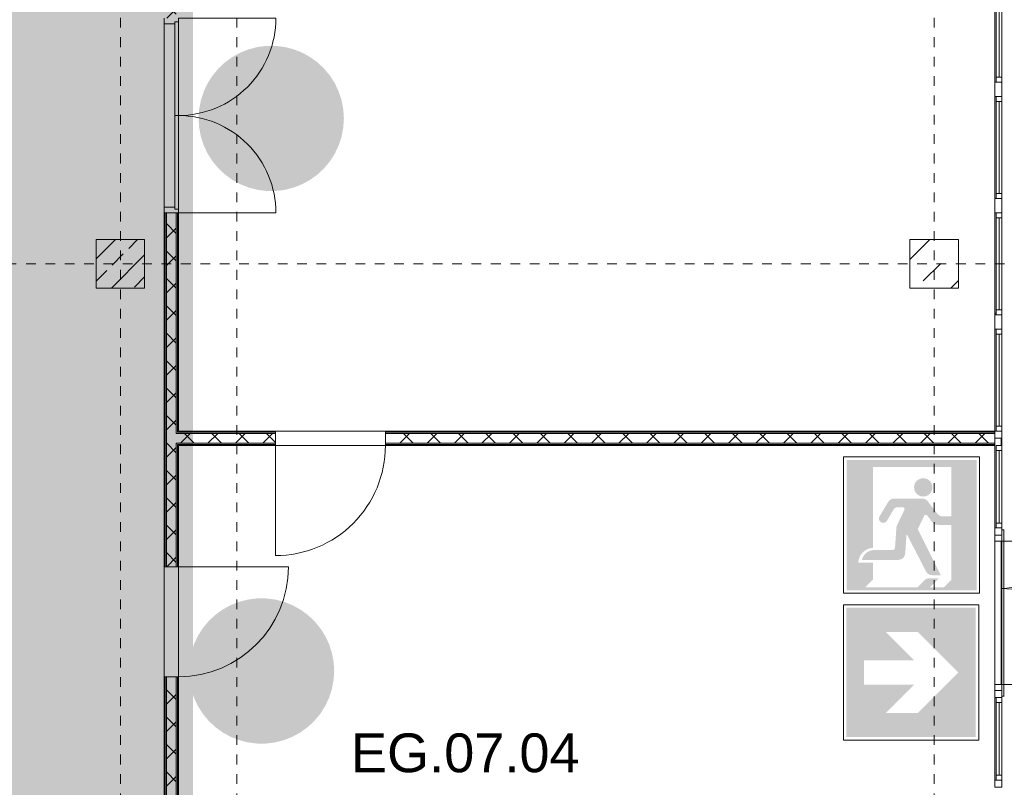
# Model space of a CAD drawing. Header units: metres. Extents: x -54 to 119, y -77 to 33.
# Tile 125 of 136: x 73 to 83, y -21 to -13. Entities that reach past the tile are written whole.
import ezdxf

# ---------------------------------------------------------------- set-up
doc = ezdxf.new("R2010")
doc.units = ezdxf.units.M
doc.linetypes.add('Rasterlinie', pattern=[0.019, 0.01, -0.003, 0.003, -0.003])
doc.linetypes.add('Über Schnittebene 1', pattern=[0.001, 0, -0.001])
for name, color, linetype, lineweight in [('A_Allgemeine Beschriftungen', 7, 'Continuous', 9), ('A_Detailelemente', 7, 'Continuous', 9), ('A_Fassadenelemente', 7, 'Continuous', 9), ('A_Fassadenpfosten', 7, 'Continuous', 9), ('A_Fenster', 7, 'Continuous', 9), ('A_Geschossdecken', 7, 'Continuous', 9), ('A_Importierte Elemente in Familien', 7, 'Continuous', 9), ('A_Raster', 7, 'Continuous', 9), ('A_Räume_Beschriftung', 7, 'Continuous', 9), ('A_Tragwerksstützen', 7, 'Continuous', 9), ('A_Tragwerksstützen_Stahlbeton', 7, 'Continuous', 18), ('A_Türen', 7, 'Continuous', 9), ('A_Türen_Rahmen', 7, 'Continuous', 9), ('A_Wände', 7, 'Continuous', 9), ('A_Wände_Schraffur', 7, 'Continuous', 18)]:
    doc.layers.add(name, color=color, linetype=linetype, lineweight=lineweight)
doc.styles.add('Arial_B', font='txt', dxfattribs={"height": 0.3999999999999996})
pattern_1 = [(45, (0, 0), (-0.1414213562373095, 0.1414213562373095), []), (135, (0, 0), (-0.1414213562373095, -0.1414213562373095), [])]

# ---------------------------------------------------------------- blocks, each defined once
blk = doc.blocks.new('STB Stütze - rechteckig - STB 50 x 50-V37-BS_Übersicht_EG_BRANDSCHUTZ')
at = {"layer": 'A_Tragwerksstützen'}
h = blk.add_hatch(dxfattribs=at)
h.set_pattern_fill('FP_47', color=256, style=0, pattern_type=2)
h.set_pattern_definition([(45, (-73.55599999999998, 15.897), (-0.2283954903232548, 0.2283954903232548), []), (45, (-73.328, 15.897), (-0.2283954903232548, 0.2283954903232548), [0.161, -0.081])])
h.paths.add_polyline_path([(0.2500000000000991, -0.2500000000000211), (0.2500000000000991, 0.2499999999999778), (-0.2499999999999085, 0.2499999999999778), (-0.2499999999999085, -0.2500000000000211)], flags=0)
at = {"layer": 'A_Tragwerksstützen_Stahlbeton'}
for p, q in [((0.2499999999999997, 0.25), (-0.2500000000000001, 0.25)), ((-0.2500000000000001, 0.25), (-0.2500000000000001, -0.2499999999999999)), ((0.2499999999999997, -0.2499999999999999), (0.2499999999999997, 0.25)), ((-0.2500000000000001, -0.2499999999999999), (0.2499999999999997, -0.2499999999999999))]:
    blk.add_line(p, q, dxfattribs=at)
blk = doc.blocks.new('Fertigbeton-rechteckige Stütze mit Konsole - 500 x 500 - 1 Konsole_A_K_7_8-V62-BS_Übersicht_EG_BRANDSCHUTZ')
at = {"layer": 'A_Tragwerksstützen'}
h = blk.add_hatch(dxfattribs=at)
h.set_pattern_fill('FP_83', color=256, style=0, pattern_type=2)
h.set_pattern_definition([(225, (81.956, -15.897), (0.3592102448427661, -0.3592102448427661), []), (225, (81.597, -15.897), (0.3592102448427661, -0.3592102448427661), [0.254, -0.254])])
h.paths.add_polyline_path([(-0.2500000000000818, 0.2500000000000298), (-0.2500000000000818, -0.2499999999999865), (0.2499999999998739, -0.2499999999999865), (0.2499999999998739, 0.2500000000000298)], flags=0)
at = {"layer": 'A_Tragwerksstützen', "lineweight": 18}
for p, q in [((0.2499999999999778, 0.2499999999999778), (-0.2499999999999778, 0.2500000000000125)), ((-0.2499999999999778, 0.2500000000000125), (-0.2499999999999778, -0.2500000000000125)), ((0.2499999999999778, -0.2500000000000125), (0.2499999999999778, 0.2499999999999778)), ((-0.2499999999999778, -0.2500000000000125), (0.2499999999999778, -0.2500000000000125))]:
    blk.add_line(p, q, dxfattribs=at)
blk = doc.blocks.new('GSH_Tuer_I_2flg_SZ_OL - 2010x3200_2135_Voll-5876596-BS_Übersicht_EG_BRANDSCHUTZ')
at = {"layer": 'A_Türen'}
for p, q in [((-1.005000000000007, 0.0894346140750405), (-1.005000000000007, 1.094434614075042)), ((1.004999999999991, 0.0894346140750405), (1.004999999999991, 1.094434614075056)), ((1.52e-14, 0.0894346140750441), (-0.9649999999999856, 0.0894346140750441)), ((-0.9649999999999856, 0.0894346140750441), (-0.9649999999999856, 0.0494346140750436)), ((-0.9649999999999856, 0.0494346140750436), (1.52e-14, 0.0494346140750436)), ((0.9649999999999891, 0.0894346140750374), (-1.16e-14, 0.0894346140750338)), ((-1.16e-14, 0.0894346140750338), (-1.15e-14, 0.0494346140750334)), ((1.52e-14, 0.0494346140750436), (1.52e-14, 0.0894346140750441)), ((-1.15e-14, 0.0494346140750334), (0.9649999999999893, 0.049434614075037)), ((0.9649999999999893, 0.049434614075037), (0.9649999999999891, 0.0894346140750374))]:
    blk.add_line(p, q, dxfattribs=at)
at = {"layer": 'A_Türen', "linetype": 'Über Schnittebene 1'}
for p, q in [((1.004999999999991, 0.0894346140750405), (-1.005000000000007, 0.0894346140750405)), ((1.004999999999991, -0.0605653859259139), (-1.005000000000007, -0.0605653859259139))]:
    blk.add_line(p, q, dxfattribs=at)
at = {"layer": 'A_Türen'}
for centre, radius, start, end in [((-1.005000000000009, 0.0894346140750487), 1.004999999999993, 359.9999999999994, 90.00000000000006), ((1.004999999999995, 0.0894346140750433), 1.005000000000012, 90.00000000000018, 180.0000000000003)]:
    blk.add_arc(centre, radius, start, end, dxfattribs=at)
at = {"layer": 'A_Türen_Rahmen'}
for p, q in [((-0.9649999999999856, 0.0894346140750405), (-1.005000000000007, 0.0894346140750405)), ((-0.9450000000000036, -0.060565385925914), (-0.945000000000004, 0.0494346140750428)), ((0.944999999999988, 0.0494346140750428), (0.944999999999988, -0.0605653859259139)), ((1.004999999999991, 0.0894346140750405), (0.9649999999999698, 0.0894346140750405)), ((-1.005000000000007, -0.0605653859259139), (-0.9450000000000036, -0.060565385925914)), ((0.944999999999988, -0.060565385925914), (1.004999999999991, -0.0605653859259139))]:
    blk.add_line(p, q, dxfattribs=at)
blk = doc.blocks.new('GSH_Tuer_I_1flg_SZ_OL - 1135x3200_2135_Glas-5876601-BS_Übersicht_EG_BRANDSCHUTZ')
at = {"layer": 'A_Türen', "linetype": 'Über Schnittebene 1'}
for p, q in [((-0.5675000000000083, 0.0605653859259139), (0.5074999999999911, 0.0605653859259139)), ((-0.5675000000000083, -0.0894346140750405), (0.5674999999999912, -0.0894346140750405))]:
    blk.add_line(p, q, dxfattribs=at)
at = {"layer": 'A_Türen'}
blk.add_line((0.5674999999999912, -1.224434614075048), (0.5674999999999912, -0.0894346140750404), dxfattribs=at)
blk.add_arc((0.5674999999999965, -0.0894346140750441), 1.135, 179.9999999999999, 269.9999999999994, dxfattribs=at)
blk = doc.blocks.new('GSH_Tuer_I_1flg_SZ - 1135x2135_Voll-5876792-BS_Übersicht_EG_BRANDSCHUTZ')
at = {"layer": 'A_Türen'}
blk.add_line((0.5674999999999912, 1.224434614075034), (0.5674999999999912, 0.0894346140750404), dxfattribs=at)
at = {"layer": 'A_Türen', "linetype": 'Über Schnittebene 1'}
for p, q in [((-0.5675000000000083, 0.0894346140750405), (0.5674999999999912, 0.0894346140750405)), ((-0.5675000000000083, -0.060565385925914), (0.5674999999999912, -0.060565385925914))]:
    blk.add_line(p, q, dxfattribs=at)
at = {"layer": 'A_Türen'}
blk.add_arc((0.5674999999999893, 0.0894346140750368), 1.134999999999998, 89.99999999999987, 180.0000000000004, dxfattribs=at)
blk = doc.blocks.new('Fensterbank1 - Fensterbank-6073046-BS_Übersicht_EG_BRANDSCHUTZ')
at = {"layer": 'A_Fenster'}
for p, q in [((82.65600751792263, -17.69696157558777), (82.65600751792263, -17.77196157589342)), ((82.6800075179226, -18.64196157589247), (82.65600751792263, -18.64196157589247)), ((82.67600751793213, -18.64196157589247), (82.67600751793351, -20.35696157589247)), ((82.65600751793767, -20.23696157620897), (82.6560075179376, -18.75696157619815)), ((82.65600751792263, -20.35696157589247), (82.6800075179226, -20.35696157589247))]:
    blk.add_line(p, q, dxfattribs=at)
blk = doc.blocks.new('GSH_Fassade_Fenster_1flg - GSH_Fassade_Fenster_1flg-V406-BS_Übersicht_EG_BRANDSCHUTZ')
at = {"layer": 'A_Fassadenelemente'}
for p, q in [((-0.4750000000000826, 0.0149999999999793), (-0.5250000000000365, 0.0149999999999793)), ((-0.5250000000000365, 0.0149999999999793), (-0.5250000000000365, -0.0450000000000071)), ((-0.4750000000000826, -0.0450000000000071), (-0.4750000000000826, 0.0149999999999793)), ((-0.4750000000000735, 0.0150000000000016), (0.4750000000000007, 0.0149999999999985)), ((0.5250000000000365, 0.0149999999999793), (0.4750000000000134, 0.0149999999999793)), ((0.4750000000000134, 0.0149999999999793), (0.4750000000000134, -0.0450000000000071)), ((0.5250000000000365, -0.0450000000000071), (0.5250000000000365, 0.0149999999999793)), ((-0.5250000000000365, -0.0450000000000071), (-0.4750000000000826, -0.0450000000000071)), ((0.475000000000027, -0.0149999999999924), (-0.4750000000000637, -0.0149999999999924)), ((0.4750000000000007, -0.0450000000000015), (-0.4750000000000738, -0.0449999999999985)), ((0.4750000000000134, -0.0450000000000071), (0.5250000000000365, -0.0450000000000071))]:
    blk.add_line(p, q, dxfattribs=at)
blk = doc.blocks.new('Pfosten rechteckig - 150x75-1320348-BS_Übersicht_EG_BRANDSCHUTZ')
at = {"layer": 'A_Fassadenpfosten'}
for p, q in [((-0.0750000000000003, 0.0599999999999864), (0.0750000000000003, 0.0599999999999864)), ((-0.0750000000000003, -0.0149999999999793), (-0.0750000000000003, 0.0599999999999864)), ((0.0750000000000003, 0.0599999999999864), (0.0750000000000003, -0.0149999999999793)), ((0.0750000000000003, -0.0149999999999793), (-0.0750000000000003, -0.0149999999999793))]:
    blk.add_line(p, q, dxfattribs=at)
blk = doc.blocks.new('Pfosten rechteckig - 75x75_Recht-5515844-BS_Übersicht_EG_BRANDSCHUTZ')
at = {"layer": 'A_Fassadenpfosten'}
for p, q in [((-0.0750000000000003, 0.0599999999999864), (0, 0.0599999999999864)), ((-0.0750000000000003, -0.0149999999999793), (-0.0750000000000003, 0.0599999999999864)), ((0, 0.0599999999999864), (0, -0.0149999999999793)), ((0, -0.0149999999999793), (-0.0750000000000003, -0.0149999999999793))]:
    blk.add_line(p, q, dxfattribs=at)
blk = doc.blocks.new('GSH_Fassade_Fenster_1flg - GSH_Fassade_Fenster_1flg-6360844-BS_Übersicht_EG_BRANDSCHUTZ')
at = {"layer": 'A_Fassadenelemente'}
for p, q in [((-0.3750000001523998, 0.0149999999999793), (-0.4250000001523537, 0.0149999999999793)), ((-0.4250000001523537, 0.0149999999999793), (-0.4250000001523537, -0.0450000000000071)), ((-0.3750000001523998, -0.0450000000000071), (-0.3750000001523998, 0.0149999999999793)), ((-0.3750000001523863, 0.0150000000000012), (0.3750000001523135, 0.0149999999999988)), ((0.4250000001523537, 0.0149999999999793), (0.3750000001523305, 0.0149999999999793)), ((0.3750000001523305, 0.0149999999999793), (0.3750000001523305, -0.0450000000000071)), ((0.4250000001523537, -0.0450000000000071), (0.4250000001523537, 0.0149999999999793)), ((-0.4250000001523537, -0.0450000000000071), (-0.3750000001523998, -0.0450000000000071)), ((0.3750000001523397, -0.0149999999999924), (-0.3750000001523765, -0.0149999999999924)), ((0.3750000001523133, -0.0450000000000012), (-0.3750000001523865, -0.0449999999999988)), ((0.3750000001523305, -0.0450000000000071), (0.4250000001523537, -0.0450000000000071))]:
    blk.add_line(p, q, dxfattribs=at)
blk = doc.blocks.new('GSH_Fassade_Tuer_2flg - A_Glass_Blau-6598699-BS_Übersicht_EG_BRANDSCHUTZ')
at = {"layer": 'A_Türen'}
for p, q in [((0.7400000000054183, 0.0150000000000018), (0.7400000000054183, 1.004756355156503)), ((-0.7400000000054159, 0.0149999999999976), (-0.7400000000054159, 0.504756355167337)), ((-0.8000000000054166, 0.014999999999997), (-0.7400000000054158, 0.014999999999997)), ((-0.8000000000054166, -0.0600000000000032), (-0.8000000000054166, 0.014999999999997)), ((-0.7400000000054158, 0.014999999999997), (-0.7400000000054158, -0.0600000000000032)), ((0.7400000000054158, 0.014999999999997), (0.8000000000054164, 0.014999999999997)), ((0.7400000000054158, -0.0600000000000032), (0.7400000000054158, 0.014999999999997)), ((0.8000000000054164, 0.014999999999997), (0.8000000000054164, -0.0600000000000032)), ((-0.7400000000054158, -0.0600000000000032), (-0.8000000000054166, -0.0600000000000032)), ((0.8000000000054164, -0.0600000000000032), (0.7400000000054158, -0.0600000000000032))]:
    blk.add_line(p, q, dxfattribs=at)
for centre, radius, start, end in [((0.7400000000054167, 0.0149999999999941), 0.9897563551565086, 89.99999999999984, 179.9999999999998), ((-0.7400000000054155, 0.0149999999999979), 0.4897563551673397, 6.36e-14, 89.99999999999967)]:
    blk.add_arc(centre, radius, start, end, dxfattribs=at)
blk = doc.blocks.new('Pfosten rechteckig - 75x75_Recht-6360856-BS_Übersicht_EG_BRANDSCHUTZ')
at = {"layer": 'A_Fassadenpfosten'}
for p, q in [((-0.0750000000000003, 0.0599999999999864), (0, 0.0599999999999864)), ((-0.0750000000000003, -0.0149999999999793), (-0.0750000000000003, 0.0599999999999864)), ((0, -0.0149999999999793), (-0.0750000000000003, -0.0149999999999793))]:
    blk.add_line(p, q, dxfattribs=at)
blk = doc.blocks.new('Pfosten rechteckig - 75x75_Links-6360864-BS_Übersicht_EG_BRANDSCHUTZ')
at = {"layer": 'A_Fassadenpfosten'}
for p, q in [((0, 0.0599999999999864), (0.0750000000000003, 0.0599999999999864)), ((0.0750000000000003, 0.0599999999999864), (0.0750000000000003, -0.0149999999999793)), ((0.0750000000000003, -0.0149999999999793), (0, -0.0149999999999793))]:
    blk.add_line(p, q, dxfattribs=at)
blk = doc.blocks.new('Sammelstelle_Symbol - Sammelstelle_Symbol-7037390-BS_Übersicht_EG_BRANDSCHUTZ')
at = {"layer": 'A_Importierte Elemente in Familien'}
h = blk.add_hatch(color=256, dxfattribs=at)
edge = h.paths.add_edge_path(flags=0)
edge.add_line((-0.002012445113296, 0.0029498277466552), (-0.002012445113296, -0.0012225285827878))
edge.add_arc((-0.0019675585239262, -0.002027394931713), 0.0008061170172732, 93.19202166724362, 177.1169329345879)
edge.add_line((-0.0027726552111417, -0.0019868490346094), (-0.0033780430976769, -0.0019868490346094))
edge.add_line((-0.0033780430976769, -0.0019868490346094), (-0.0033780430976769, 0.0033037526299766))
edge.add_line((-0.0033780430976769, 0.0033037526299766), (0.0033343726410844, 0.0033037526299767))
edge.add_line((0.0033343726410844, 0.0033037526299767), (0.0033343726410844, -0.0034086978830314))
edge.add_line((0.0033343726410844, -0.0034086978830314), (0.0016408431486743, -0.0034086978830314))
edge.add_line((0.0016408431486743, -0.0032646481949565), (0.0016408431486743, -0.0034086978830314))
edge.add_line((0.0016408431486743, -0.0032646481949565), (0.002035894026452, -0.0028697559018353))
edge.add_line((0.002035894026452, -0.0028697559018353), (0.002035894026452, 0.0029498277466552))
edge.add_line((0.002035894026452, 0.0029498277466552), (-0.002012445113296, 0.0029498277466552))
h = blk.add_hatch(color=256, dxfattribs=at)
edge = h.paths.add_edge_path(flags=0)
edge.add_arc((0.0005820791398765, 0.0018953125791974), 0.000473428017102, 8.524e-13, 180.0000000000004)
edge.add_line((0.0001086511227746, 0.0018953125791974), (0.0010555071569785, 0.0018953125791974))
h = blk.add_hatch(color=256, dxfattribs=at)
edge = h.paths.add_edge_path(flags=0)
edge.add_arc((0.0005820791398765, 0.0018953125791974), 0.000473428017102, 180.0000000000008, 360.0000000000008)
edge.add_line((0.0010555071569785, 0.0018953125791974), (0.0001086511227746, 0.0018953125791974))
h = blk.add_hatch(color=256, dxfattribs=at)
edge = h.paths.add_edge_path(flags=0)
edge.add_line((0.0008119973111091, 0.0011807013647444), (0.0013063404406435, 0.0005360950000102))
edge.add_arc((0.0015853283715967, 0.0007500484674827), 0.0003515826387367, 217.4842912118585, 270.0000000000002)
edge.add_line((0.0015853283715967, 0.000398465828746), (0.002035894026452, 0.000398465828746))
edge.add_line((0.002035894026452, 0.000398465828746), (0.002035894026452, -3.84700853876e-05))
edge.add_line((0.002035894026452, -3.84700853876e-05), (0.0013312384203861, -3.84700853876e-05))
edge.add_arc((0.0013312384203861, 0.0003131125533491), 0.0003515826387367, 217.4842912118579, 270.00000000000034, ccw=False)
edge.add_line((0.0010522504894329, 9.91590858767e-05), (0.0007647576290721, 0.0004740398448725))
edge.add_line((0.0006455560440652, 0.0004616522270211), (0.0006552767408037, 0.0004766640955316))
edge.add_line((0.0006552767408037, 0.0004766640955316), (0.0006684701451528, 0.0004887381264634))
edge.add_line((0.0006684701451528, 0.0004887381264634), (0.0006842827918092, 0.0004970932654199))
edge.add_line((0.0006842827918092, 0.0004970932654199), (0.0007016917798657, 0.0005011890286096))
edge.add_line((0.0007016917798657, 0.0005011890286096), (0.0007195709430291, 0.0005007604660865))
edge.add_line((0.0007195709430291, 0.0005007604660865), (0.0007367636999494, 0.0004958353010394))
edge.add_line((0.0007367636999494, 0.0004958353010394), (0.0007521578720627, 0.0004867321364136))
edge.add_line((0.0007521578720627, 0.0004867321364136), (0.0007647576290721, 0.0004740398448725))
edge.add_line((0.0006455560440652, 0.0004616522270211), (0.0002994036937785, -0.000260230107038))
edge.add_line((0.0002994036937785, -0.000260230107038), (0.0014893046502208, -0.0026343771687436))
edge.add_line((0.0014893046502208, -0.0026343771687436), (0.0010399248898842, -0.0026343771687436))
edge.add_arc((0.0010399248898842, -0.0022827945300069), 0.0003515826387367, 207.2950730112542, 270.0000000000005, ccw=False)
edge.add_line((0.0007274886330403, -0.0024440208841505), (-0.000254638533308, -0.0005407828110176))
edge.add_line((-0.0002811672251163, -0.0005462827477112), (-0.0002804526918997, -0.0005427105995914))
edge.add_line((-0.0002804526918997, -0.0005427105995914), (-0.0002788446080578, -0.0005394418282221))
edge.add_line((-0.0002788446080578, -0.0005394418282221), (-0.0002764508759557, -0.0005366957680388))
edge.add_line((-0.0002764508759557, -0.0005366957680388), (-0.0002734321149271, -0.0005346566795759))
edge.add_line((-0.0002734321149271, -0.0005346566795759), (-0.000269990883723, -0.0005334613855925))
edge.add_line((-0.000269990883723, -0.0005334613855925), (-0.0002663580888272, -0.0005331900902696))
edge.add_line((-0.0002663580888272, -0.0005331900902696), (-0.00026277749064, -0.0005338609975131))
edge.add_line((-0.00026277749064, -0.0005338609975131), (-0.0002594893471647, -0.0005354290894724))
edge.add_line((-0.0002594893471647, -0.0005354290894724), (-0.0002567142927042, -0.0005377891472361))
edge.add_line((-0.0002567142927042, -0.0005377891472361), (-0.000254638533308, -0.0005407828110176))
edge.add_line((-0.0002811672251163, -0.0005462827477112), (-0.0003468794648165, -0.001517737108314))
edge.add_arc((-0.0006976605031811, -0.0014940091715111), 0.0003515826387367, 270.00000000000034, 356.13022758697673, ccw=False)
edge.add_line((-0.0006976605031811, -0.0018455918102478), (-0.0025856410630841, -0.0018455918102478))
edge.add_arc((-0.0019391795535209, -0.0020035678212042), 0.0006654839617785, 93.0187191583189, 166.2677388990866, ccw=False)
edge.add_line((-0.0019742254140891, -0.0013390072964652), (-0.001013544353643, -0.0013390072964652))
edge.add_arc((-0.001013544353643, -0.0011983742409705), 0.0001406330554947, 269.9999999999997, 356.1302275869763)
edge.add_line((-0.0008732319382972, -0.0012078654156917), (-0.0008044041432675, -0.0001903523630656))
edge.add_line((-0.0007706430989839, -6.20649216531e-05), (-0.0007936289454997, -0.0001246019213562))
edge.add_line((-0.0007936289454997, -0.0001246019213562), (-0.0008044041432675, -0.0001903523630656))
edge.add_line((-0.0007706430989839, -6.20649216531e-05), (-0.0003720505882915, 0.0007691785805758))
edge.add_line((-0.0004354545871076, 0.0008698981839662), (-0.0004179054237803, 0.0008676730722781))
edge.add_line((-0.0004179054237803, 0.0008676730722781), (-0.0004014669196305, 0.0008611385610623))
edge.add_line((-0.0004014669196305, 0.0008611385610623), (-0.0003871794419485, 0.0008507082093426))
edge.add_line((-0.0003871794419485, 0.0008507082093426), (-0.0003759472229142, 0.000837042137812))
edge.add_line((-0.0003759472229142, 0.000837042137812), (-0.0003684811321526, 0.0008210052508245))
edge.add_line((-0.0003684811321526, 0.0008210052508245), (-0.0003652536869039, 0.0008036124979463))
edge.add_line((-0.0003652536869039, 0.0008036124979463), (-0.0003664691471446, 0.0007859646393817))
edge.add_line((-0.0003664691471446, 0.0007859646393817), (-0.0003720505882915, 0.0007691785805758))
edge.add_line((-0.0004354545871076, 0.0008698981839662), (-0.0007975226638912, 0.0008698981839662))
edge.add_line((-0.0009183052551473, 0.0008013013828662), (-0.0008959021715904, 0.0008297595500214))
edge.add_line((-0.0008959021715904, 0.0008297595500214), (-0.0008669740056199, 0.0008515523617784))
edge.add_line((-0.0008669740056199, 0.0008515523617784), (-0.0008334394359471, 0.0008652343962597))
edge.add_line((-0.0008334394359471, 0.0008652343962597), (-0.0007975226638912, 0.0008698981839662))
edge.add_line((-0.0009183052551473, 0.0008013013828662), (-0.0013066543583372, 0.0001501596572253))
edge.add_arc((-0.0014829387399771, 0.0002839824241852), 0.0002213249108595, 154.0744030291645, 322.79677530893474, ccw=False)
edge.add_line((-0.0016819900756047, 0.0003807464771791), (-0.0012250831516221, 0.0011468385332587))
edge.add_arc((-0.0009231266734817, 0.0009667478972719), 0.0003515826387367, 90.0000000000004, 149.187618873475, ccw=False)
edge.add_line((-0.0009231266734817, 0.0013183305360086), (0.0005330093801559, 0.0013183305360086))
edge.add_arc((0.0005330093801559, 0.0009667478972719), 0.0003515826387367, 37.48429121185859, 90.00000000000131, ccw=False)
h = blk.add_hatch(color=256, dxfattribs=at)
edge = h.paths.add_edge_path(flags=0)
edge.add_line((-0.002012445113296, -0.0019868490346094), (-0.002012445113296, -0.0028521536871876))
edge.add_line((-0.002012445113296, -0.0028521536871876), (-0.0024251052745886, -0.0032646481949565))
edge.add_line((-0.0024251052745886, -0.0032646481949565), (0.0002822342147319, -0.0032646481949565))
edge.add_line((0.0002822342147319, -0.0032646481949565), (0.0006558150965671, -0.002891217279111))
edge.add_arc((0.0009043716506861, -0.0031398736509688), 0.0003515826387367, 90.00000000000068, 134.9884976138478, ccw=False)
edge.add_line((0.0009043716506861, -0.0027882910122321), (0.0013883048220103, -0.0027882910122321))
edge.add_line((0.0013883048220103, -0.0027882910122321), (0.0009117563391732, -0.0032646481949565))
edge.add_line((0.0009117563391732, -0.0032646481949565), (0.0016408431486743, -0.0032646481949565))
edge.add_line((0.0016408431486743, -0.0034086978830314), (0.0016408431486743, -0.0032646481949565))
edge.add_line((0.0016408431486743, -0.0034086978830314), (-0.0033780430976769, -0.0034086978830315))
edge.add_line((-0.0033780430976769, -0.0034086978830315), (-0.0033780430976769, -0.0019868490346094))
edge.add_line((-0.0033780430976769, -0.0019868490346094), (-0.002012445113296, -0.0019868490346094))
at = {"layer": 'A_Importierte Elemente in Familien', "flags": 128}
for points in [[(0.0034939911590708, 0.0034633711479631), (0.0017360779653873, 0.0034633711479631), (-2.18352282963e-05, 0.0034633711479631), (-0.0017797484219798, 0.0034633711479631), (-0.0035376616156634, 0.0034633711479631)], [(-0.0035376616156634, 0.0034633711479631), (-0.0035376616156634, 0.0017054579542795), (-0.0035376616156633, -5.2455239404e-05), (-0.0035376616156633, -0.0018103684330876), (-0.0035376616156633, -0.0035682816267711)], [(0.0034939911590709, -0.0035682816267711), (0.0034939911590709, -0.0018103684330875), (0.0034939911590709, -5.2455239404e-05), (0.0034939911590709, 0.0017054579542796), (0.0034939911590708, 0.0034633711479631)], [(-0.0035376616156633, -0.0035682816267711), (-0.0017797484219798, -0.0035682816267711), (-2.18352282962e-05, -0.0035682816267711), (0.0017360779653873, -0.0035682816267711), (0.0034939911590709, -0.0035682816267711)]]:
    blk.add_lwpolyline(points, dxfattribs=at)
blk = doc.blocks.new('Richtungsangabe rechts - Symbol - Direction Indicator _green_ right DIN ISO 23601 - Symbol_dwg-7037662-BS_Übersicht_EG_BRANDSCHUTZ')
at = {"layer": 'A_Importierte Elemente in Familien'}
h = blk.add_hatch(color=256, dxfattribs=at)
h.paths.add_polyline_path([(0.0031258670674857, 0.0079937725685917), (0.0052238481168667, 0.0058957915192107), (0.0015241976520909, 0.0058957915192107), (0.0015241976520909, 0.0041042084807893), (0.0052238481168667, 0.0041042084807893), (0.0031258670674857, 0.0020062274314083), (0.0054885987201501, 0.0020062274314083), (0.0084823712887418, 0.005), (0.0054885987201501, 0.0079937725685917)], flags=0)
h.paths.add_polyline_path([(0.009773, 0.009773), (0.009773, 0.0002269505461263), (0.000227, 0.0002269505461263), (0.000227, 0.009773)], flags=0)
at = {"layer": 'A_Importierte Elemente in Familien', "flags": 128}
for points in [[(0.01, 0.01), (0.0075, 0.01), (0.005, 0.01), (0.0025, 0.01), (0, 0.01)], [(0, 0.01), (0, 0.0075), (0, 0.005), (0, 0.0025), (0, 0)], [(0.01, 0), (0.01, 0.0025), (0.01, 0.005), (0.01, 0.0075), (0.01, 0.01)], [(0, 0), (0.0025, 0), (0.005, 0), (0.0075, 0), (0.01, 0)]]:
    blk.add_lwpolyline(points, dxfattribs=at)
blk = doc.blocks.new('Richtungsangabe rechts - Symbol - Richtungsangabe rechts - Symbol-7037664-BS_Übersicht_EG_BRANDSCHUTZ')
at = {"xscale": 0.6990391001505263, "yscale": 0.6990391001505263, "zscale": 0.6990391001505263}
blk.add_blockref('Richtungsangabe rechts - Symbol - Direction Indicator _green_ right DIN ISO 23601 - Symbol_dwg-7037662-BS_Übersicht_EG_BRANDSCHUTZ', (-0.0034853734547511, -0.0034712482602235), dxfattribs=at)

msp = doc.modelspace()

# ---------------------------------------------------------------- hatches: boundary and pattern name
at = {"layer": 'A_Detailelemente', "true_color": 0x499c4b}
h = msp.add_hatch(color=95, dxfattribs=at)
h.paths.add_polyline_path([(71.85098817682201, -47.63696157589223), (74.01600751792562, -47.63696157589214), (74.01600751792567, -42.79696157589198), (82.50550751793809, -42.79696157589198), (82.50550751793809, -33.34696157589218), (73.9660075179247, -33.346961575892), (73.9660075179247, -3.372993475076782), (28.66600751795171, -3.372993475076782), (28.66600751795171, -33.14696157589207), (19.55600751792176, -33.14696157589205), (19.55600751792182, -32.10946157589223), (13.09100751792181, -32.10946157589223), (13.09100751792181, -43.99696157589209), (38.17600751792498, -43.99696157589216), (38.17600751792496, -47.63696157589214), (70.64100751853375, -47.63696157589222)], flags=0)
h.paths.add_polyline_path([(47.7810075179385, -39.44281772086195), (47.78101727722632, -39.44281343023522), (47.8060075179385, -39.44281343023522)], flags=0)
h.paths.add_polyline_path([(24.20600751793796, -38.84696157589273), (24.20600751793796, -38.54696157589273), (24.50600751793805, -38.54696157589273), (24.26600751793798, -38.60696157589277), (24.25963446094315, -38.63245380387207)], flags=0)
h.paths.add_polyline_path([(79.40600751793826, -38.84696157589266), (79.40600751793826, -38.54696157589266), (79.70600751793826, -38.54696157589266), (79.4660075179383, -38.6069615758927), (79.41732352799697, -38.80169753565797)], flags=0)
h.paths.add_polyline_path([(33.30600751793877, -38.44696157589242), (33.30600751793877, -38.14696157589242), (33.60600751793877, -38.14696157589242), (33.36600751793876, -38.20696157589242), (33.30721430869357, -38.44213441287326)], flags=0)
h.paths.add_polyline_path([(79.40600751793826, -37.64696157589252), (79.40600751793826, -37.34696157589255), (79.70600751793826, -37.34696157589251), (79.4660075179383, -37.40696157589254)], flags=0)
h.paths.add_polyline_path([(24.20600751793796, -37.64696157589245), (24.20600751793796, -37.34696157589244), (24.506007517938, -37.34696157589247), (24.26600751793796, -37.40696157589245), (24.22907623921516, -37.55468669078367)], flags=0)
h.paths.add_polyline_path([(79.40600751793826, -36.44696157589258), (79.40600751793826, -36.14696157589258), (79.70600751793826, -36.1469615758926), (79.4660075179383, -36.20696157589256)], flags=0)
h.paths.add_polyline_path([(24.20600751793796, -36.44696157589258), (24.20600751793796, -36.1469615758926), (24.50600751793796, -36.1469615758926), (24.26587298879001, -36.20749969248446), (24.26444289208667, -36.21322007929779)], flags=0)
h.paths.add_polyline_path([(30.24601956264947, -35.12611321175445), (30.24600751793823, -35.12610972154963), (30.40072630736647, -35.12610972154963)], flags=0)
h.paths.add_polyline_path([(38.45600751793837, -33.13696157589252), (38.45600751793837, -32.94696157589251), (38.65600751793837, -32.94696157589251), (38.49400751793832, -32.98496157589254), (38.4602033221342, -33.12017835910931)], flags=0)
h.paths.add_polyline_path([(66.45600751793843, -27.05696157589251), (66.45600751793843, -26.8569615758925), (66.64683741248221, -26.85925410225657), (66.49600751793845, -26.89696157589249)], flags=0)
h.paths.add_polyline_path([(66.45600751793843, -26.59696157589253), (66.45600751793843, -26.39696157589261), (66.65600751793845, -26.39696157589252), (66.49600751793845, -26.43696157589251), (66.45977095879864, -26.58190781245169)], flags=0)
h.paths.add_polyline_path([(66.10600751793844, -9.196961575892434), (66.10600751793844, -8.996961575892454), (66.3019583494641, -8.997973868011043), (66.14600751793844, -9.036961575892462)], flags=0)
h.paths.add_polyline_path([(45.2560075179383, -9.016961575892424), (45.2560075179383, -8.816961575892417), (45.45600751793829, -8.816961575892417), (45.29600751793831, -8.856961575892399)], flags=0)
h.paths.add_polyline_path([(66.10600751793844, -8.54696157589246), (66.10600751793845, -8.296961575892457), (66.30600751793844, -8.296961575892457), (66.14600751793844, -8.33696157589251), (66.10772520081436, -8.537943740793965)], flags=0)
h.paths.add_polyline_path([(45.2560075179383, -8.416961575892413), (45.2560075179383, -8.216961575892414), (45.45600751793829, -8.216961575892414), (45.29600751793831, -8.256961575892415)], flags=0)
at = {"layer": 'A_Detailelemente', "true_color": 0xebdb14}
h = msp.add_hatch(color=40, dxfattribs=at)
h.paths.add_polyline_path([(82.54450751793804, -33.44696157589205), (83.15600751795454, -33.44696157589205), (83.15600751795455, -31.94696157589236), (74.30600751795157, -31.94696157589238), (74.30600751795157, -8.9535688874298), (74.26658527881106, -9.176961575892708), (74.26658527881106, -8.776961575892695), (74.30600751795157, -8.776961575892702), (74.30600751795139, -8.426420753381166), (74.26658527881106, -8.616961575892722), (74.26658527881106, -8.266961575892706), (74.50600751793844, -8.267111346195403), (74.50600751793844, -8.28210601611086), (74.32658527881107, -8.326961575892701), (74.32244734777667, -8.346961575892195), (82.5560075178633, -8.346961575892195), (82.5560075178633, -7.946961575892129), (74.08600751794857, -7.946961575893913), (74.08600751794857, -7.846961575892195), (73.96600751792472, -7.846961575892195), (73.9660075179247, -33.346961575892), (82.50550751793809, -33.34696157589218), (82.50550751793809, -33.44696157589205), (82.53050751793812, -33.44696157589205)], flags=0)
h.paths.add_polyline_path([(74.32426477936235, -33.04696157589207), (74.30600751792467, -33.04696157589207), (74.30600751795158, -32.24696157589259), (82.85600751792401, -32.24696157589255), (82.85600751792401, -33.04696157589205), (76.35600751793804, -33.04696157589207)], flags=0)
at = {"layer": 'A_Detailelemente', "true_color": 0xf77448}
for points in [[(75.0654505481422, -15.14548162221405), (75.15963632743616, -15.14548162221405), (75.25307942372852, -15.13367701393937), (75.3443061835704, -15.11025396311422), (75.43187790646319, -15.07558186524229), (75.51441353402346, -15.03020752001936), (75.59061143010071, -14.97484650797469), (75.65926990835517, -14.91037190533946), (75.7193061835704, -14.8378005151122), (75.7697734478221, -14.75827683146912), (75.80987580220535, -14.6730549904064), (75.83898080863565, -14.5834789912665), (75.85662946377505, -14.49096150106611), (75.8625434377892, -14.39696157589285), (75.85662946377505, -14.30296165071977), (75.83898080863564, -14.21044416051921), (75.80987580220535, -14.12086816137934), (75.76977344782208, -14.03564632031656), (75.7193061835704, -13.95612263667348), (75.65926990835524, -13.88355124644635), (75.59061143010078, -13.81907664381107), (75.51441353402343, -13.76371563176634), (75.431877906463, -13.71834128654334), (75.34430618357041, -13.68366918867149), (75.2530794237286, -13.66024613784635), (75.15963632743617, -13.64844152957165), (75.0654505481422, -13.64844152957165), (74.97200745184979, -13.66024613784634), (74.88078069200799, -13.68366918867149), (74.79320896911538, -13.71834128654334), (74.71067334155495, -13.76371563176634), (74.63447544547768, -13.819076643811), (74.565816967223, -13.88355124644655), (74.50578069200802, -13.95612263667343), (74.4553134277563, -14.03564632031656), (74.41521107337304, -14.12086816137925), (74.38610606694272, -14.21044416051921), (74.36845741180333, -14.30296165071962), (74.36254343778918, -14.39696157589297), (74.36845741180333, -14.4909615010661), (74.38663098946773, -14.58509453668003), (74.41521107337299, -14.67305499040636), (74.45531342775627, -14.75827683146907), (74.50578069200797, -14.8378005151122), (74.56581696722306, -14.91037190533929), (74.63447544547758, -14.9748465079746), (74.71067334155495, -15.03020752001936), (74.79320896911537, -15.07558186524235), (74.88078069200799, -15.11025396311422), (74.97200745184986, -15.13367701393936)], [(74.96545054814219, -20.84548162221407), (75.05963632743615, -20.84548162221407), (75.15307942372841, -20.83367701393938), (75.24430618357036, -20.81025396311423), (75.3318779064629, -20.77558186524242), (75.41441353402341, -20.73020752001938), (75.49061143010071, -20.67484650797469), (75.55926990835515, -20.61037190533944), (75.6193061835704, -20.53780051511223), (75.66977344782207, -20.45827683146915), (75.7098758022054, -20.37305499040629), (75.73898080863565, -20.2834789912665), (75.75662946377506, -20.19096150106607), (75.76254343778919, -20.09696157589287), (75.75662946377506, -20.00296165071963), (75.73898080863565, -19.9104441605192), (75.70987580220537, -19.82086816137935), (75.66977344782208, -19.73564632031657), (75.61930618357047, -19.65612263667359), (75.55926990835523, -19.58355124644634), (75.49061143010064, -19.51907664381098), (75.41441353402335, -19.46371563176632), (75.33187790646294, -19.41834128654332), (75.2443061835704, -19.3836691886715), (75.15307942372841, -19.36024613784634), (75.05963632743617, -19.34844152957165), (74.96545054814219, -19.34844152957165), (74.87200745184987, -19.36024613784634), (74.78078069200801, -19.38366918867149), (74.69320896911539, -19.41834128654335), (74.61067334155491, -19.46371563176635), (74.53447544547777, -19.51907664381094), (74.4658169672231, -19.58355124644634), (74.405780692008, -19.6561226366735), (74.35531342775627, -19.73564632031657), (74.31521107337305, -19.82086816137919), (74.30600751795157, -19.84919379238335), (74.30600751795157, -20.34472935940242), (74.31521107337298, -20.37305499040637), (74.35531342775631, -20.45827683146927), (74.40578069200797, -20.53780051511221), (74.46581696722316, -20.61037190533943), (74.53447544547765, -20.67484650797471), (74.61067334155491, -20.73020752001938), (74.69320896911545, -20.7755818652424), (74.78078069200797, -20.81025396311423), (74.87200745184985, -20.83367701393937)]]:
    msp.add_hatch(color=23, dxfattribs=at).paths.add_polyline_path(points, flags=0)
at = {"layer": 'A_Wände_Schraffur', "lineweight": 9}
h = msp.add_hatch(dxfattribs=at)
h.set_pattern_fill('FP_2', color=256, style=0, pattern_type=2)
h.set_pattern_definition(pattern_1)
h.paths.add_polyline_path([(74.03100751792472, -27.23696157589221), (74.13100751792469, -27.23696157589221), (74.13100751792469, -26.15696157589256), (74.03100751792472, -26.15696157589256)], flags=0)
h.paths.add_polyline_path([(74.13100751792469, -25.02196157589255), (74.13100751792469, -20.15696157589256), (74.03100751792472, -20.15696157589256), (74.03100751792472, -25.02196157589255), (74.1052930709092, -25.02196157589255)], flags=0)
h.paths.add_polyline_path([(74.1052930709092, -19.02196157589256), (74.13100751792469, -19.02196157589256), (74.13100751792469, -15.37196157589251), (74.03100751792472, -15.37196157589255), (74.03100751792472, -19.02196157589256), (74.09148469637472, -19.02196157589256)], flags=0)
h.paths.add_polyline_path([(74.03100751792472, -13.36196157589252), (74.13100751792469, -13.36196157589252), (74.13100751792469, -8.246961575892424), (74.03100751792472, -8.247316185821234), (74.03100751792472, -12.94440938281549)], flags=0)
h = msp.add_hatch(dxfattribs=at)
h.set_pattern_fill('FP_2', color=256, style=0, pattern_type=2)
h.set_pattern_definition(pattern_1)
h.paths.add_polyline_path([(80.86820775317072, -17.74696157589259), (82.58100751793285, -17.74696157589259), (82.58100751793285, -17.64696157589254), (76.29100751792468, -17.64696157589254), (76.29100751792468, -17.74696157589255), (76.35959796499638, -17.74696157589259)], flags=0)
h.paths.add_polyline_path([(75.15600751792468, -17.74696157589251), (75.15600751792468, -17.6469615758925), (74.1310075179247, -17.6469615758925), (74.13100751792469, -17.74696157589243), (74.75600751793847, -17.74696157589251)], flags=0)

# ---------------------------------------------------------------- linework, layer by layer
at = {"layer": 'A_Geschossdecken'}
for p, q in [((82.58100751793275, -14.02196157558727), (82.58100751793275, -12.97196157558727)), ((74.00600751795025, -15.3119615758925), (74.00600751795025, -13.4219615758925)), ((82.58100751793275, -15.22196157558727), (82.58100751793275, -14.17196157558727)), ((82.58100751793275, -16.42196157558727), (82.58100751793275, -15.37196157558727)), ((82.58100751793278, -16.40696157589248), (82.59600751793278, -16.40696157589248)), ((82.58100751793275, -17.62196157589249), (82.58100751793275, -16.57196157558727)), ((75.1560075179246, -17.62196157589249), (76.2910075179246, -17.62196157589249)), ((76.2910075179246, -17.77196157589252), (75.15600751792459, -17.77196157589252)), ((82.58100751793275, -18.62196157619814), (82.58100751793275, -17.7719615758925)), ((82.64600751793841, -17.69696157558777), (82.64600751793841, -17.77196157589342)), ((82.58100751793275, -20.23696157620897), (82.58100751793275, -18.75696157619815)), ((82.64600751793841, -18.75696157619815), (82.64600751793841, -20.23696157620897)), ((74.00600751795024, -20.15696157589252), (74.00600751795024, -19.02196157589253)), ((74.15600751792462, -19.02196157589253), (74.15600751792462, -20.15696157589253)), ((82.58100751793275, -21.22196157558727), (82.58100751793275, -20.37196157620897))]:
    msp.add_line(p, q, dxfattribs=at)
at = {"layer": 'A_Raster', "linetype": 'Rasterlinie'}
for p, q in [((73.55600751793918, -66.66020918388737), (73.55600751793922, 31.78443745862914)), ((74.75600751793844, -66.66020918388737), (74.75600751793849, 31.78443745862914)), ((81.95600751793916, -66.66020918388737), (81.95600751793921, 31.78443745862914)), ((6.58114391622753, -15.89696157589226), (94.58744689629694, -15.89696157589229))]:
    msp.add_line(p, q, dxfattribs=at)
at = {"layer": 'A_Wände', "lineweight": 18}
for p, q in [((74.1560075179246, -15.37196157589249), (74.00600751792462, -15.37196157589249)), ((74.00600751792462, -15.37196157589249), (74.00600751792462, -19.02196157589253)), ((74.1560075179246, -17.6219615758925), (74.1560075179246, -15.37196157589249)), ((75.15600751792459, -17.6219615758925), (74.1560075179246, -17.6219615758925)), ((75.15600751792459, -17.7719615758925), (75.15600751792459, -17.6219615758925)), ((82.58100751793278, -17.62196157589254), (76.2910075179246, -17.6219615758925)), ((76.2910075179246, -17.6219615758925), (76.2910075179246, -17.7719615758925)), ((82.58100751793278, -17.77196157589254), (82.58100751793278, -17.62196157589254)), ((74.1560075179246, -19.02196157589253), (74.1560075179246, -17.77196157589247)), ((74.1560075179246, -17.7719615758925), (75.15600751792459, -17.7719615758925)), ((76.2910075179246, -17.7719615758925), (82.58100751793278, -17.77196157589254)), ((74.00600751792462, -19.02196157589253), (74.1560075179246, -19.02196157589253)), ((74.1560075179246, -20.15696157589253), (74.00600751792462, -20.15696157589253)), ((74.00600751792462, -20.15696157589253), (74.00600751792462, -25.02196157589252)), ((74.1560075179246, -23.62196157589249), (74.1560075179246, -20.15696157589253))]:
    msp.add_line(p, q, dxfattribs=at)
at = {"layer": 'A_Wände'}
for p, q in [((74.01850751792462, -15.37196157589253), (74.01850751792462, -19.02196157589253)), ((74.03100751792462, -15.37196157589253), (74.03100751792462, -19.02196157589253)), ((74.1310075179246, -15.37196157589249), (74.1310075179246, -17.64696157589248)), ((74.1435075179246, -15.37196157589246), (74.1435075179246, -17.63446157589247)), ((75.15600751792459, -17.64696157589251), (74.1310075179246, -17.64696157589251)), ((75.15600751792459, -17.63446157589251), (74.1435075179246, -17.63446157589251)), ((82.58100751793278, -17.63446157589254), (76.2910075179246, -17.63446157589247)), ((82.58100751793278, -17.64696157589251), (76.2910075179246, -17.64696157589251)), ((74.1310075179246, -17.74696157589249), (74.1310075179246, -19.02196157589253)), ((75.15600751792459, -17.74696157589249), (74.1310075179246, -17.74696157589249)), ((74.1435075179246, -17.7594615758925), (74.1435075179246, -19.02196157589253)), ((75.15600751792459, -17.75946157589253), (74.1435075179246, -17.7594615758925)), ((82.58100751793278, -17.74696157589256), (76.2910075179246, -17.74696157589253)), ((82.58100751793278, -17.75946157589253), (76.2910075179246, -17.75946157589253)), ((74.01850751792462, -20.15696157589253), (74.01850751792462, -25.02196157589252)), ((74.03100751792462, -20.15696157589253), (74.03100751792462, -25.02196157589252)), ((74.1310075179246, -20.15696157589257), (74.1310075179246, -23.6469615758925)), ((74.1435075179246, -20.15696157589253), (74.1435075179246, -23.6344615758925))]:
    msp.add_line(p, q, dxfattribs=at)

# ---------------------------------------------------------------- block references
at = {"layer": 'A_Allgemeine Beschriftungen', "xscale": 200, "yscale": 200, "zscale": 200}
for name, p in [('Sammelstelle_Symbol - Sammelstelle_Symbol-7037390-BS_Übersicht_EG_BRANDSCHUTZ', (81.72671252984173, -18.58196157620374)), ('Richtungsangabe rechts - Symbol - Richtungsangabe rechts - Symbol-7037664-BS_Übersicht_EG_BRANDSCHUTZ', (81.71600751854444, -20.11696157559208))]:
    msp.add_blockref(name, p, dxfattribs=at)
at = {"layer": 'A_Fassadenelemente', "rotation": 270}
for name, p in [('GSH_Fassade_Fenster_1flg - GSH_Fassade_Fenster_1flg-V406-BS_Übersicht_EG_BRANDSCHUTZ', (82.64100751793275, -13.49696157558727)), ('GSH_Fassade_Fenster_1flg - GSH_Fassade_Fenster_1flg-V406-BS_Übersicht_EG_BRANDSCHUTZ', (82.64100751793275, -14.69696157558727)), ('GSH_Fassade_Fenster_1flg - GSH_Fassade_Fenster_1flg-V406-BS_Übersicht_EG_BRANDSCHUTZ', (82.64100751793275, -15.89696157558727)), ('GSH_Fassade_Fenster_1flg - GSH_Fassade_Fenster_1flg-V406-BS_Übersicht_EG_BRANDSCHUTZ', (82.64100751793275, -17.09696157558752)), ('GSH_Fassade_Fenster_1flg - GSH_Fassade_Fenster_1flg-6360844-BS_Übersicht_EG_BRANDSCHUTZ', (82.64100751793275, -18.19696157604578)), ('GSH_Fassade_Fenster_1flg - GSH_Fassade_Fenster_1flg-6360844-BS_Übersicht_EG_BRANDSCHUTZ', (82.64100751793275, -20.79696157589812))]:
    msp.add_blockref(name, p, dxfattribs=at)
at = {"layer": 'A_Fassadenpfosten', "extrusion": (0, 0, -1), "rotation": 270}
for name, p in [('Pfosten rechteckig - 150x75-1320348-BS_Übersicht_EG_BRANDSCHUTZ', (-82.64100751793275, -14.09696157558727)), ('Pfosten rechteckig - 150x75-1320348-BS_Übersicht_EG_BRANDSCHUTZ', (-82.64100751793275, -15.29696157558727)), ('Pfosten rechteckig - 150x75-1320348-BS_Übersicht_EG_BRANDSCHUTZ', (-82.64100751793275, -16.49696157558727)), ('Pfosten rechteckig - 75x75_Recht-5515844-BS_Übersicht_EG_BRANDSCHUTZ', (-82.64100751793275, -17.69696157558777)), ('Pfosten rechteckig - 75x75_Recht-6360856-BS_Übersicht_EG_BRANDSCHUTZ', (-82.64100751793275, -18.69696157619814)), ('Pfosten rechteckig - 75x75_Links-6360864-BS_Übersicht_EG_BRANDSCHUTZ', (-82.64100751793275, -20.29696157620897)), ('Pfosten rechteckig - 75x75_Recht-5515844-BS_Übersicht_EG_BRANDSCHUTZ', (-82.64100751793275, -21.29696157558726))]:
    msp.add_blockref(name, p, dxfattribs=at)
at = {"layer": 'A_Fenster'}
msp.add_blockref('Fensterbank1 - Fensterbank-6073046-BS_Übersicht_EG_BRANDSCHUTZ', (0, 0), dxfattribs=at)
at = {"layer": 'A_Tragwerksstützen'}
msp.add_blockref('STB Stütze - rechteckig - STB 50 x 50-V37-BS_Übersicht_EG_BRANDSCHUTZ', (73.55600751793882, -15.8969615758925), dxfattribs=at)
at = {"layer": 'A_Tragwerksstützen', "rotation": 180}
msp.add_blockref('Fertigbeton-rechteckige Stütze mit Konsole - 500 x 500 - 1 Konsole_A_K_7_8-V62-BS_Übersicht_EG_BRANDSCHUTZ', (81.95600751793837, -15.89696157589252), dxfattribs=at)
at = {"layer": 'A_Türen'}
for name, p, rotation in [('GSH_Tuer_I_2flg_SZ_OL - 2010x3200_2135_Voll-5876596-BS_Übersicht_EG_BRANDSCHUTZ', (74.06657290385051, -14.36696157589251), 270.0000000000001), ('GSH_Tuer_I_1flg_SZ - 1135x2135_Voll-5876792-BS_Übersicht_EG_BRANDSCHUTZ', (75.72350751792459, -17.68252696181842), 180), ('GSH_Fassade_Tuer_2flg - A_Glass_Blau-6598699-BS_Übersicht_EG_BRANDSCHUTZ', (82.64100751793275, -19.49696157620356), 270), ('GSH_Tuer_I_1flg_SZ_OL - 1135x3200_2135_Glas-5876601-BS_Übersicht_EG_BRANDSCHUTZ', (74.06657290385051, -19.58946157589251), 90.0000000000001)]:
    msp.add_blockref(name, p, dxfattribs=dict(at, rotation=rotation))

# ---------------------------------------------------------------- texts
at = {"layer": 'A_Räume_Beschriftung', "insert": (75.93565085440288, -20.74140519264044), "char_height": 0.3999999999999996, "width": 2.918142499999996, "attachment_point": 1, "style": 'Arial_B'}
msp.add_mtext('EG.07.04', dxfattribs=at)

doc.saveas('drawing.dxf')
